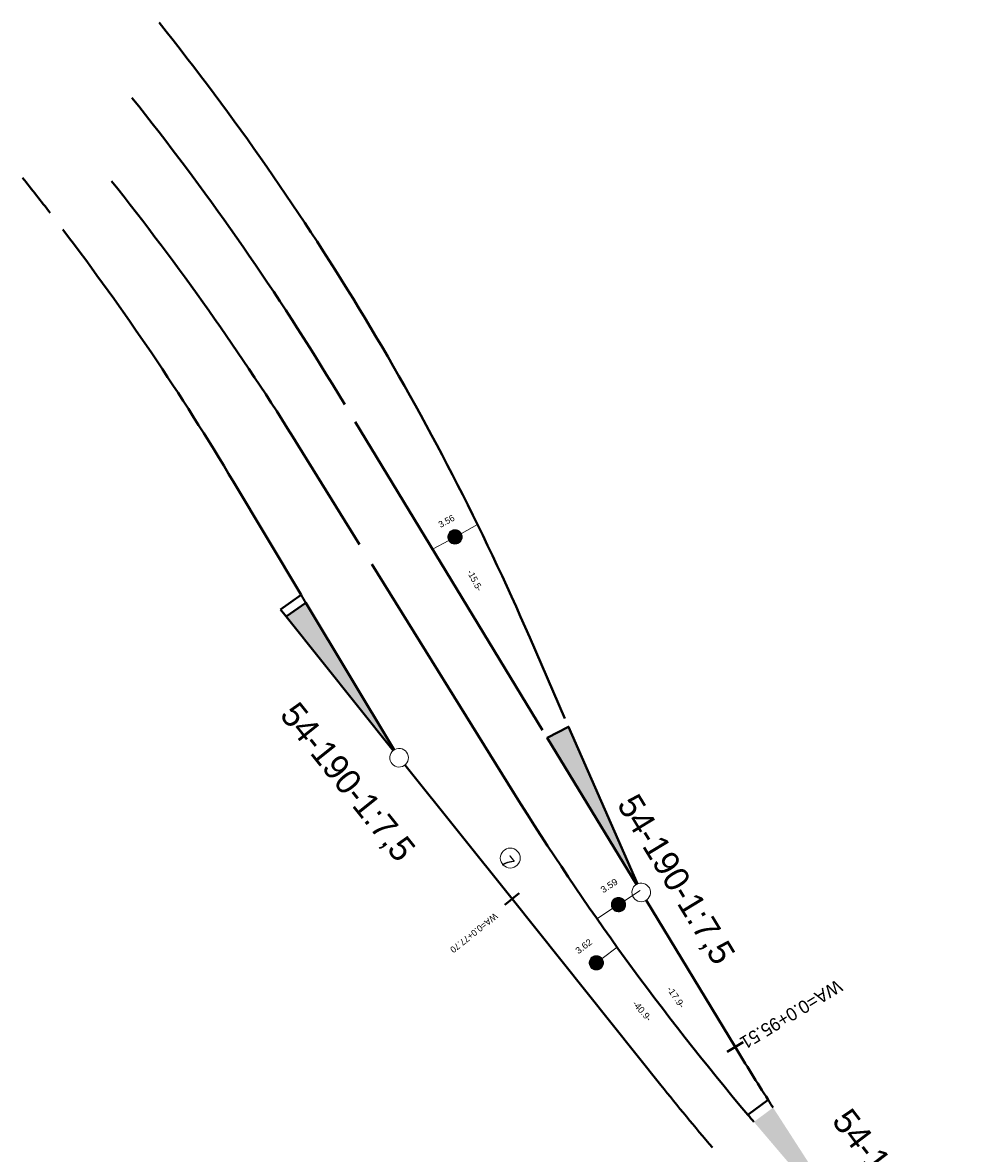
# Model space of a CAD drawing. Header units: metres. Extents: x 4434186 to 4434376, y 5475366 to 5475528.
# Tile 2 of 3: x 4434186 to 4434252, y 5475449 to 5475528. Entities that reach past the tile are written whole.
import ezdxf

# ---------------------------------------------------------------- set-up
doc = ezdxf.new("R2010")
doc.units = ezdxf.units.M
doc.layers.add('GTU_Planung_Dritter', color=191, linetype='Continuous')
doc.styles.add('TS009', font='Card009.shx', dxfattribs={"height": 0.2})

# ---------------------------------------------------------------- blocks, each defined once
blk = doc.blocks.new('SYMB2_4')
at = {"color": 0, "linetype": 'ByBlock', "lineweight": -2, "flags": 128}
blk.add_lwpolyline([(0.5, 0), (0.49, 0.101), (0.459, 0.197), (0.41, 0.286), (0.344, 0.362), (0.264, 0.424), (0.174, 0.469), (0.076, 0.494), (-0.025, 0.499), (-0.125, 0.484), (-0.22, 0.449), (-0.306, 0.395), (-0.379, 0.326), (-0.437, 0.243), (-0.477, 0.15), (-0.497, 0.051), (-0.497, -0.051), (-0.477, -0.15), (-0.437, -0.243), (-0.379, -0.326), (-0.306, -0.395), (-0.22, -0.449), (-0.125, -0.484), (-0.025, -0.499), (0.076, -0.494), (0.174, -0.469), (0.264, -0.424), (0.344, -0.362), (0.41, -0.286), (0.459, -0.197), (0.49, -0.101), (0.5, 0), (0.5, 0)], close=True, dxfattribs=at)
blk = doc.blocks.new('SYMB31_2')
at = {"color": 0, "linetype": 'ByBlock', "lineweight": -2}
for p, q in [((-0.498, 0.04), (0.496, 0.04)), ((-0.498, 0.03), (0.497, 0.03)), ((-0.498, 0.02), (0.498, 0.02)), ((-0.498, 0.01), (0.499, 0.01)), ((-0.498, 0), (0.5, 0)), ((-0.497, 0.05), (0.495, 0.05)), ((-0.495, 0.06), (0.495, 0.06)), ((-0.493, 0.07), (0.494, 0.07)), ((-0.492, 0.08), (0.493, 0.08)), ((-0.49, 0.09), (0.492, 0.09)), ((-0.488, 0.1), (0.489, 0.1)), ((-0.486, 0.11), (0.486, 0.11)), ((-0.484, 0.12), (0.483, 0.12)), ((-0.483, 0.13), (0.481, 0.13)), ((-0.479, 0.14), (0.478, 0.14)), ((-0.476, 0.15), (0.475, 0.15)), ((-0.472, 0.16), (0.472, 0.16)), ((-0.468, 0.17), (0.47, 0.17)), ((-0.464, 0.18), (0.466, 0.18)), ((-0.461, 0.19), (0.461, 0.19)), ((-0.457, 0.2), (0.456, 0.2)), ((-0.453, 0.21), (0.452, 0.21)), ((-0.449, 0.22), (0.447, 0.22)), ((-0.443, 0.23), (0.442, 0.23)), ((-0.437, 0.24), (0.437, 0.24)), ((-0.431, 0.25), (0.432, 0.25)), ((-0.425, 0.26), (0.427, 0.26)), ((-0.419, 0.27), (0.419, 0.27)), ((-0.413, 0.28), (0.412, 0.28)), ((-0.407, 0.29), (0.405, 0.29)), ((-0.399, 0.3), (0.398, 0.3)), ((-0.39, 0.31), (0.39, 0.31)), ((-0.382, 0.32), (0.383, 0.32)), ((-0.373, 0.33), (0.375, 0.33)), ((-0.364, 0.34), (0.365, 0.34)), ((-0.355, 0.35), (0.355, 0.35)), ((-0.347, 0.36), (0.344, 0.36)), ((-0.335, 0.37), (0.334, 0.37)), ((-0.322, 0.38), (0.323, 0.38)), ((-0.31, 0.39), (0.313, 0.39)), ((-0.297, 0.4), (0.298, 0.4)), ((-0.285, 0.41), (0.283, 0.41)), ((-0.27, 0.42), (0.268, 0.42)), ((-0.252, 0.43), (0.253, 0.43)), ((-0.233, 0.44), (0.237, 0.44)), ((-0.215, 0.45), (0.214, 0.45)), ((-0.196, 0.46), (0.191, 0.46)), ((-0.165, 0.47), (0.167, 0.47)), ((-0.134, 0.48), (0.135, 0.48)), ((-0.093, 0.49), (0.091, 0.49)), ((-0.498, -0.01), (0.499, -0.01)), ((-0.498, -0.02), (0.498, -0.02)), ((-0.498, -0.03), (0.497, -0.03)), ((-0.498, -0.04), (0.496, -0.04)), ((-0.497, -0.05), (0.495, -0.05)), ((-0.495, -0.06), (0.495, -0.06)), ((-0.493, -0.07), (0.494, -0.07)), ((-0.492, -0.08), (0.493, -0.08)), ((-0.49, -0.09), (0.492, -0.09)), ((-0.488, -0.1), (0.489, -0.1)), ((-0.486, -0.11), (0.486, -0.11)), ((-0.484, -0.12), (0.483, -0.12)), ((-0.483, -0.13), (0.481, -0.13)), ((-0.479, -0.14), (0.478, -0.14)), ((-0.476, -0.15), (0.475, -0.15)), ((-0.472, -0.16), (0.472, -0.16)), ((-0.468, -0.17), (0.47, -0.17)), ((-0.464, -0.18), (0.466, -0.18)), ((-0.461, -0.19), (0.461, -0.19)), ((-0.457, -0.2), (0.456, -0.2)), ((-0.453, -0.21), (0.452, -0.21)), ((-0.449, -0.22), (0.447, -0.22)), ((-0.443, -0.23), (0.442, -0.23)), ((-0.437, -0.24), (0.437, -0.24)), ((-0.431, -0.25), (0.432, -0.25)), ((-0.425, -0.26), (0.427, -0.26)), ((-0.419, -0.27), (0.419, -0.27)), ((-0.413, -0.28), (0.412, -0.28)), ((-0.407, -0.29), (0.405, -0.29)), ((-0.399, -0.3), (0.398, -0.3)), ((-0.39, -0.31), (0.39, -0.31)), ((-0.382, -0.32), (0.383, -0.32)), ((-0.373, -0.33), (0.375, -0.33)), ((-0.364, -0.34), (0.365, -0.34)), ((-0.355, -0.35), (0.355, -0.35)), ((-0.347, -0.36), (0.344, -0.36)), ((-0.335, -0.37), (0.334, -0.37)), ((-0.322, -0.38), (0.323, -0.38)), ((-0.31, -0.39), (0.313, -0.39)), ((-0.297, -0.4), (0.298, -0.4)), ((-0.285, -0.41), (0.283, -0.41)), ((-0.27, -0.42), (0.268, -0.42)), ((-0.252, -0.43), (0.253, -0.43)), ((-0.233, -0.44), (0.237, -0.44)), ((-0.215, -0.45), (0.214, -0.45)), ((-0.196, -0.46), (0.191, -0.46)), ((-0.165, -0.47), (0.167, -0.47)), ((-0.134, -0.48), (0.135, -0.48)), ((-0.093, -0.49), (0.091, -0.49))]:
    blk.add_line(p, q, dxfattribs=at)
at = {"color": 0, "linetype": 'ByBlock', "lineweight": -2, "flags": 128}
blk.add_lwpolyline([(0.5, 0), (0.49, 0.101), (0.459, 0.197), (0.41, 0.286), (0.344, 0.362), (0.264, 0.424), (0.174, 0.469), (0.076, 0.494), (-0.025, 0.499), (-0.125, 0.484), (-0.22, 0.449), (-0.306, 0.395), (-0.379, 0.326), (-0.437, 0.243), (-0.477, 0.15), (-0.497, 0.051), (-0.497, -0.051), (-0.477, -0.15), (-0.437, -0.243), (-0.379, -0.326), (-0.306, -0.395), (-0.22, -0.449), (-0.125, -0.484), (-0.025, -0.499), (0.076, -0.494), (0.174, -0.469), (0.264, -0.424), (0.344, -0.362), (0.41, -0.286), (0.459, -0.197), (0.49, -0.101), (0.5, 0), (0.5, 0)], close=True, dxfattribs=at)
blk = doc.blocks.new('SYMB31_1')
at = {"color": 0, "linetype": 'ByBlock', "lineweight": -2}
for p, q in [((-0.498, 0.04), (0.496, 0.04)), ((-0.498, 0.03), (0.497, 0.03)), ((-0.498, 0.02), (0.498, 0.02)), ((-0.498, 0.01), (0.499, 0.01)), ((-0.498, 0), (0.5, 0)), ((-0.497, 0.05), (0.495, 0.05)), ((-0.495, 0.06), (0.495, 0.06)), ((-0.493, 0.07), (0.494, 0.07)), ((-0.492, 0.08), (0.493, 0.08)), ((-0.49, 0.09), (0.492, 0.09)), ((-0.488, 0.1), (0.489, 0.1)), ((-0.486, 0.11), (0.486, 0.11)), ((-0.484, 0.12), (0.483, 0.12)), ((-0.483, 0.13), (0.481, 0.13)), ((-0.479, 0.14), (0.478, 0.14)), ((-0.476, 0.15), (0.475, 0.15)), ((-0.472, 0.16), (0.472, 0.16)), ((-0.468, 0.17), (0.47, 0.17)), ((-0.464, 0.18), (0.466, 0.18)), ((-0.461, 0.19), (0.461, 0.19)), ((-0.457, 0.2), (0.456, 0.2)), ((-0.453, 0.21), (0.452, 0.21)), ((-0.449, 0.22), (0.447, 0.22)), ((-0.443, 0.23), (0.442, 0.23)), ((-0.437, 0.24), (0.437, 0.24)), ((-0.431, 0.25), (0.432, 0.25)), ((-0.425, 0.26), (0.427, 0.26)), ((-0.419, 0.27), (0.419, 0.27)), ((-0.413, 0.28), (0.412, 0.28)), ((-0.407, 0.29), (0.405, 0.29)), ((-0.399, 0.3), (0.398, 0.3)), ((-0.39, 0.31), (0.39, 0.31)), ((-0.382, 0.32), (0.383, 0.32)), ((-0.373, 0.33), (0.375, 0.33)), ((-0.364, 0.34), (0.365, 0.34)), ((-0.355, 0.35), (0.355, 0.35)), ((-0.347, 0.36), (0.344, 0.36)), ((-0.335, 0.37), (0.334, 0.37)), ((-0.322, 0.38), (0.323, 0.38)), ((-0.31, 0.39), (0.313, 0.39)), ((-0.297, 0.4), (0.298, 0.4)), ((-0.285, 0.41), (0.283, 0.41)), ((-0.27, 0.42), (0.268, 0.42)), ((-0.252, 0.43), (0.253, 0.43)), ((-0.233, 0.44), (0.237, 0.44)), ((-0.215, 0.45), (0.214, 0.45)), ((-0.196, 0.46), (0.191, 0.46)), ((-0.165, 0.47), (0.167, 0.47)), ((-0.134, 0.48), (0.135, 0.48)), ((-0.093, 0.49), (0.091, 0.49)), ((-0.498, -0.01), (0.499, -0.01)), ((-0.498, -0.02), (0.498, -0.02)), ((-0.498, -0.03), (0.497, -0.03)), ((-0.498, -0.04), (0.496, -0.04)), ((-0.497, -0.05), (0.495, -0.05)), ((-0.495, -0.06), (0.495, -0.06)), ((-0.493, -0.07), (0.494, -0.07)), ((-0.492, -0.08), (0.493, -0.08)), ((-0.49, -0.09), (0.492, -0.09)), ((-0.488, -0.1), (0.489, -0.1)), ((-0.486, -0.11), (0.486, -0.11)), ((-0.484, -0.12), (0.483, -0.12)), ((-0.483, -0.13), (0.481, -0.13)), ((-0.479, -0.14), (0.478, -0.14)), ((-0.476, -0.15), (0.475, -0.15)), ((-0.472, -0.16), (0.472, -0.16)), ((-0.468, -0.17), (0.47, -0.17)), ((-0.464, -0.18), (0.466, -0.18)), ((-0.461, -0.19), (0.461, -0.19)), ((-0.457, -0.2), (0.456, -0.2)), ((-0.453, -0.21), (0.452, -0.21)), ((-0.449, -0.22), (0.447, -0.22)), ((-0.443, -0.23), (0.442, -0.23)), ((-0.437, -0.24), (0.437, -0.24)), ((-0.431, -0.25), (0.432, -0.25)), ((-0.425, -0.26), (0.427, -0.26)), ((-0.419, -0.27), (0.419, -0.27)), ((-0.413, -0.28), (0.412, -0.28)), ((-0.407, -0.29), (0.405, -0.29)), ((-0.399, -0.3), (0.398, -0.3)), ((-0.39, -0.31), (0.39, -0.31)), ((-0.382, -0.32), (0.383, -0.32)), ((-0.373, -0.33), (0.375, -0.33)), ((-0.364, -0.34), (0.365, -0.34)), ((-0.355, -0.35), (0.355, -0.35)), ((-0.347, -0.36), (0.344, -0.36)), ((-0.335, -0.37), (0.334, -0.37)), ((-0.322, -0.38), (0.323, -0.38)), ((-0.31, -0.39), (0.313, -0.39)), ((-0.297, -0.4), (0.298, -0.4)), ((-0.285, -0.41), (0.283, -0.41)), ((-0.27, -0.42), (0.268, -0.42)), ((-0.252, -0.43), (0.253, -0.43)), ((-0.233, -0.44), (0.237, -0.44)), ((-0.215, -0.45), (0.214, -0.45)), ((-0.196, -0.46), (0.191, -0.46)), ((-0.165, -0.47), (0.167, -0.47)), ((-0.134, -0.48), (0.135, -0.48)), ((-0.093, -0.49), (0.091, -0.49))]:
    blk.add_line(p, q, dxfattribs=at)
at = {"color": 0, "linetype": 'ByBlock', "lineweight": -2, "flags": 128}
blk.add_lwpolyline([(0.5, 0), (0.49, 0.101), (0.459, 0.197), (0.41, 0.286), (0.344, 0.362), (0.264, 0.424), (0.174, 0.469), (0.076, 0.494), (-0.025, 0.499), (-0.125, 0.484), (-0.22, 0.449), (-0.306, 0.395), (-0.379, 0.326), (-0.437, 0.243), (-0.477, 0.15), (-0.497, 0.051), (-0.497, -0.051), (-0.477, -0.15), (-0.437, -0.243), (-0.379, -0.326), (-0.306, -0.395), (-0.22, -0.449), (-0.125, -0.484), (-0.025, -0.499), (0.076, -0.494), (0.174, -0.469), (0.264, -0.424), (0.344, -0.362), (0.41, -0.286), (0.459, -0.197), (0.49, -0.101), (0.5, 0), (0.5, 0)], close=True, dxfattribs=at)

msp = doc.modelspace()

# ---------------------------------------------------------------- hatches: boundary and pattern name
at = {"layer": 'GTU_Planung_Dritter', "linetype": 'Continuous', "lineweight": 40}
for points in [[(4434212.213, 5475476.807), (4434204.744, 5475486.149), (4434206.115, 5475487.104), (4434212.283, 5475476.856)], [(4434229.164, 5475467.462), (4434222.954, 5475477.684), (4434224.435, 5475478.455), (4434229.241, 5475467.502)], [(4434245.11, 5475441.784), (4434237.361, 5475450.895), (4434238.702, 5475451.89), (4434245.179, 5475441.835)]]:
    msp.add_hatch(color=256, dxfattribs=at).paths.add_polyline_path(points)

# ---------------------------------------------------------------- linework, layer by layer
at = {"layer": 'GTU_Planung_Dritter', "lineweight": 40}
for p, q in [((4434205.589, 5475498.075), (4434209.866, 5475491.184)), ((4434201.072, 5475495.542), (4434205.786, 5475487.652)), ((4434210.728, 5475489.795), (4434220.651, 5475473.806)), ((4434221.728, 5475484.681), (4434224.179, 5475479.041)), ((4434220.493, 5475466.449), (4434213.024, 5475475.792)), ((4434221.001, 5475466.855), (4434219.986, 5475466.043)), ((4434220.493, 5475466.449), (4434230.877, 5475453.461)), ((4434236.05, 5475456.129), (4434229.839, 5475466.351)), ((4434236.605, 5475456.466), (4434235.494, 5475455.791)), ((4434236.947, 5475451.383), (4434238.356, 5475452.429))]:
    msp.add_line(p, q, dxfattribs=at)
at = {"layer": 'GTU_Planung_Dritter', "lineweight": 0}
for p, q in [((4434218.087, 5475492.56), (4434216.96, 5475491.944)), ((4434216.083, 5475491.464), (4434214.956, 5475490.847)), ((4434228.336, 5475466.326), (4434229.423, 5475467.036)), ((4434226.413, 5475465.069), (4434227.499, 5475465.779)), ((4434226.774, 5475462.293), (4434227.819, 5475463.086)), ((4434236.605, 5475456.466), (4434235.494, 5475455.791))]:
    msp.add_line(p, q, dxfattribs=at)
at = {"layer": 'GTU_Planung_Dritter', "lineweight": 40, "flags": 128}
for points in [[(4434207.965, 5475502.353), (4434208.824, 5475500.941)], [(4434209.559, 5475499.73), (4434222.621, 5475478.231)], [(4434204.344, 5475486.649), (4434205.785, 5475487.652)], [(4434204.344, 5475486.649), (4434204.744, 5475486.149)], [(4434212.213, 5475476.807), (4434204.744, 5475486.149), (4434206.115, 5475487.104), (4434212.283, 5475476.856)], [(4434229.241, 5475467.502), (4434224.435, 5475478.455), (4434222.954, 5475477.684), (4434229.164, 5475467.462)]]:
    msp.add_lwpolyline(points, dxfattribs=at)
at = {"layer": 'GTU_Planung_Dritter', "linetype": 'Continuous', "lineweight": 13}
msp.add_circle((4434220.372, 5475469.3), 0.694, dxfattribs=at)
at = {"layer": 'GTU_Planung_Dritter', "lineweight": 40}
for centre, radius, start, end in [((4434047.479, 5475408.937), 190, 23.49405, 38.64136), ((4434045.586, 5475403.697), 190, 31.28169, 38.64136), ((4434037.961, 5475398.101), 190, 37.70536, 38.64137), ((4434044.153, 5475397.883), 190, 31.82493, 38.64136), ((4434037.961, 5475398.101), 190, 30.85373, 37.2655), ((4434368.897, 5475585.094), 190, 210.85373, 211.04672), ((4434382.087, 5475573.997), 190, 211.82493, 220.19112), ((4434398.429, 5475554.786), 190, 211.28169, 212.59648), ((4434382.154, 5475574.402), 193.679, 218.64137, 220.311), ((4434398.429, 5475554.786), 190, 212.59648, 212.78948), ((4434382.087, 5475573.997), 190, 220.19112, 220.38412)]:
    msp.add_arc(centre, radius, start, end, dxfattribs=at)
at = {"layer": 'GTU_Planung_Dritter', "lineweight": 30}
msp.add_arc((4434382.087, 5475573.997), 190, 220.19112, 220.38412, dxfattribs=at)

# ---------------------------------------------------------------- block references
at = {"layer": 'GTU_Planung_Dritter', "lineweight": 0}
for name, p in [('SYMB31_2', (4434216.521, 5475491.704)), ('SYMB31_1', (4434227.918, 5475466.052)), ('SYMB31_2', (4434226.376, 5475461.991))]:
    msp.add_blockref(name, p, dxfattribs=at)
for p, xscale, yscale, zscale, rotation in [((4434212.619, 5475476.299), 1.300000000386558, 1.300000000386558, 1.300000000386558, 128.641365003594), ((4434229.502, 5475466.906), 1.300000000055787, 1.300000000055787, 1.300000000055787, 121.2816932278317)]:
    msp.add_blockref('SYMB2_4', p, dxfattribs=dict(at, xscale=xscale, yscale=yscale, zscale=zscale, rotation=rotation))

# ---------------------------------------------------------------- texts
at = {"layer": 'GTU_Planung_Dritter', "lineweight": 13, "style": 'TS009'}
for s, height, rotation, width, p in [('3.59', 0.45, 33.15879, 1.09, (4434226.854, 5475466.836)), ('3.62', 0.45, 37.16947, 1.08, (4434225.125, 5475462.581)), ('-17.9-', 0.45, 304.60117, 1.07, (4434231.265, 5475460.162)), ('-40.9-', 0.45, 310.86745, 1.06, (4434228.854, 5475459.122)), ('54-190-1:7,5', 1.75, 307.26395, 1.02, (4434242.737, 5475450.944))]:
    msp.add_text(s, height=height, rotation=rotation, dxfattribs=dict(at, width=width)).set_placement(p)
for s, height, rotation, p in [('WA=0.0+77.70', 0.45, 218.64136, (4434219.265, 5475465.504)), ('WA=0.0+95.51', 0.9, 211.2817, (4434243.158, 5475460.858))]:
    msp.add_text(s, height=height, rotation=rotation, dxfattribs=at).set_placement(p)
at = {"layer": 'GTU_Planung_Dritter', "lineweight": 13, "attachment_point": 7, "line_spacing_factor": 0.6, "style": 'TS009'}
for s, insert, char_height, rotation in [('\\FISO_RECHTS;3.56', (4434215.517, 5475492.319), 0.45, 28.68454), ('\\FISO_RECHTS;-15.5-', (4434217.333, 5475489.258), 0.45, 297.74956), ('\\FISO_RECHTS;54-190-1:7,5', (4434227.491, 5475472.872), 1.75, 301.28169), ('\\FISO_RECHTS;7', (4434219.649, 5475469.005), 0.875, 308.64136)]:
    msp.add_mtext(s, dxfattribs=dict(at, insert=insert, char_height=char_height, rotation=rotation))
at = {"layer": 'GTU_Planung_Dritter', "insert": (4434203.981, 5475479.055), "char_height": 1.75, "attachment_point": 7, "rotation": 308.64136, "line_spacing_factor": 0.6, "style": 'TS009'}
msp.add_mtext('\\FISO_RECHTS;54-190-1:7,5', dxfattribs=at)

doc.saveas('drawing.dxf')
